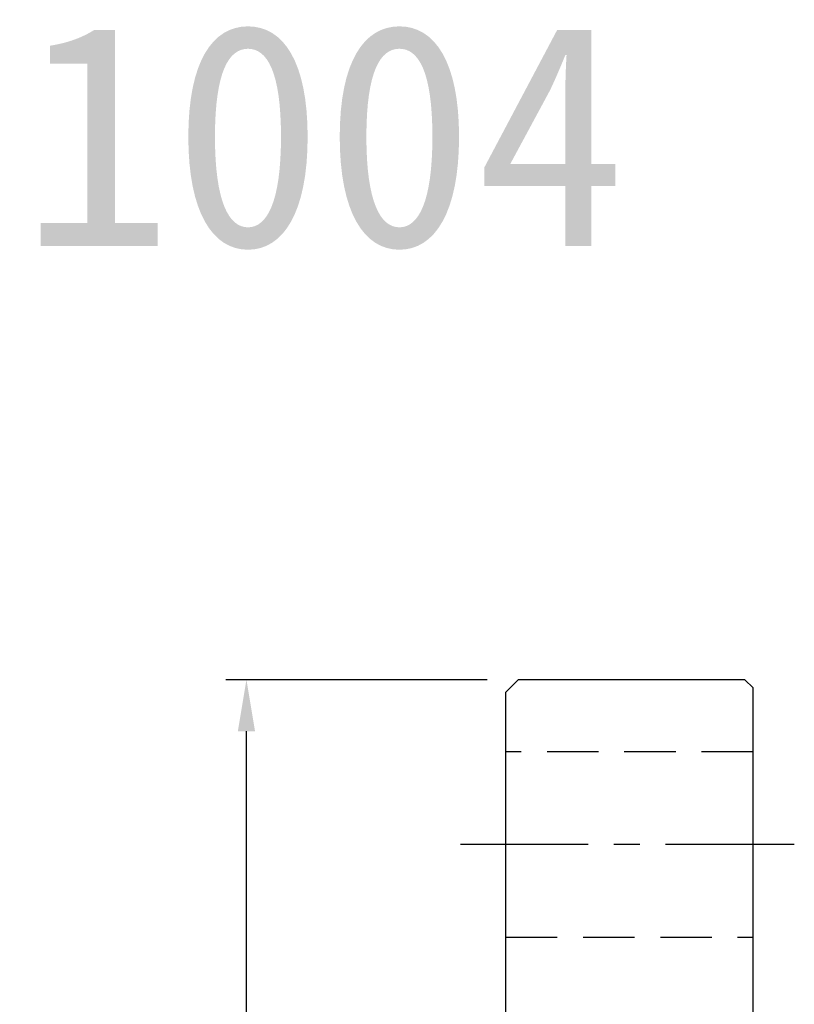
# Model space of a CAD drawing. Extents: x 36 to 141, y 55 to 133.
# Tile 46 of 46: x 89 to 107, y 109 to 133. Entities that reach past the tile are written whole.
import ezdxf

# ---------------------------------------------------------------- set-up
doc = ezdxf.new("R2010")
doc.units = 0
doc.header["$LTSCALE"] = 5
doc.header["$MEASUREMENT"] = 0
for name, pattern in [('CENTER', [2, 1.25, -0.25, 0.25, -0.25]), ('DASHED', [0.75, 0.5, -0.25]), ('HID-1', [1.5, 1, -0.5])]:
    doc.linetypes.add(name, pattern=pattern)
for name, color, linetype in [('CL', 1, 'CENTER'), ('DIM', 4, 'CONTINUOUS'), ('HID', 2, 'HID-1'), ('OUT', 3, 'CONTINUOUS')]:
    doc.layers.add(name, color=color, linetype=linetype)
doc.styles.add('DIM-7', font='SIMPLEX.shx', dxfattribs={"width": 0.7, "bigfont": 'chineset.shx'})
doc.styles.add('T', font='kaiu.ttf')
doc.dimstyles.new('CNS', dxfattribs={"dimtxt": 3.5, "dimasz": 2.5, "dimexe": 1, "dimexo": 1.5, "dimgap": 0.09, "dimtad": 0, "dimdsep": 46, "dimtxsty": 'DIM-7', "dimcen": 0.09, "dimclrd": 1, "dimclre": 1, "dimclrt": 4, "dimadec": 0, "dimazin": 0, "dimtfac": 1, "dimtix": 1, "dimtmove": 2, "dimatfit": 3, "dimfxl": 0, "dimtvp": 0.971429, "dimtolj": 1, "dimarcsym": 0})

# ---------------------------------------------------------------- blocks, each defined once
blk = doc.blocks.new('*D20')
at = {"layer": 'DIM', "color": 4, "lineweight": -2}
for p, q in [((99.861, 116.765), (93.519, 116.765)), ((94.019, 81.015), (94.019, 115.515)), ((99.861, 79.765), (93.519, 79.765))]:
    blk.add_line(p, q, dxfattribs=at)
at = {"layer": 'DIM', "color": 4}
for points in [[(93.81, 115.515), (94.227, 115.515), (94.019, 116.765)], [(93.81, 81.015), (94.227, 81.015), (94.019, 79.765)]]:
    blk.add_solid(points, dxfattribs=at)
at = {"layer": 'DIM', "color": 4, "insert": (92.644, 98.265), "char_height": 1.75, "attachment_point": 5, "rotation": 90, "style": 'DIM-7'}
blk.add_mtext('\\A1;%%C37', dxfattribs=at)

msp = doc.modelspace()

# ---------------------------------------------------------------- linework, layer by layer
at = {"layer": 'CL', "ltscale": 0.5}
msp.add_line((107.311, 112.765), (99.211, 112.765), dxfattribs=at)
at = {"layer": 'HID', "linetype": 'DASHED', "ltscale": 0.5}
for p, q in [((106.311, 115.015), (100.311, 115.015)), ((100.311, 110.515), (106.311, 110.515))]:
    msp.add_line(p, q, dxfattribs=at)
at = {"layer": 'OUT'}
for p, q in [((100.611, 116.765), (100.311, 116.465)), ((106.111, 116.765), (100.611, 116.765)), ((106.111, 116.765), (106.311, 116.565)), ((100.311, 80.065), (100.311, 116.465)), ((106.311, 79.965), (106.311, 116.565))]:
    msp.add_line(p, q, dxfattribs=at)

# ---------------------------------------------------------------- texts
at = {"layer": 'DIM', "linetype": 'Continuous', "insert": (73.852, 132.69), "char_height": 5.4, "width": 1062.42911, "attachment_point": 1, "style": 'T'}
msp.add_mtext('SFK01004', dxfattribs=at)

# ---------------------------------------------------------------- dimensions: what is measured, and where the dimension line sits
at = {"layer": 'DIM'}
dim = msp.add_linear_dim(base=(94.019, 116.765), p1=(100.611, 79.765), p2=(100.611, 116.765), angle=90, text='%%C<>', dimstyle='CNS', override={"dimscale": 0.5, "dimgap": 1, "dimtad": 1, "dimclrd": 4, "dimclre": 4, "dimtp": 0.05, "dimtm": 0.05, "dimtmove": 0}, dxfattribs=at)
dim.commit()
dim.dimension.update_dxf_attribs({"geometry": '*D20', "text_midpoint": (92.644, 98.265)})

doc.saveas('drawing.dxf')
